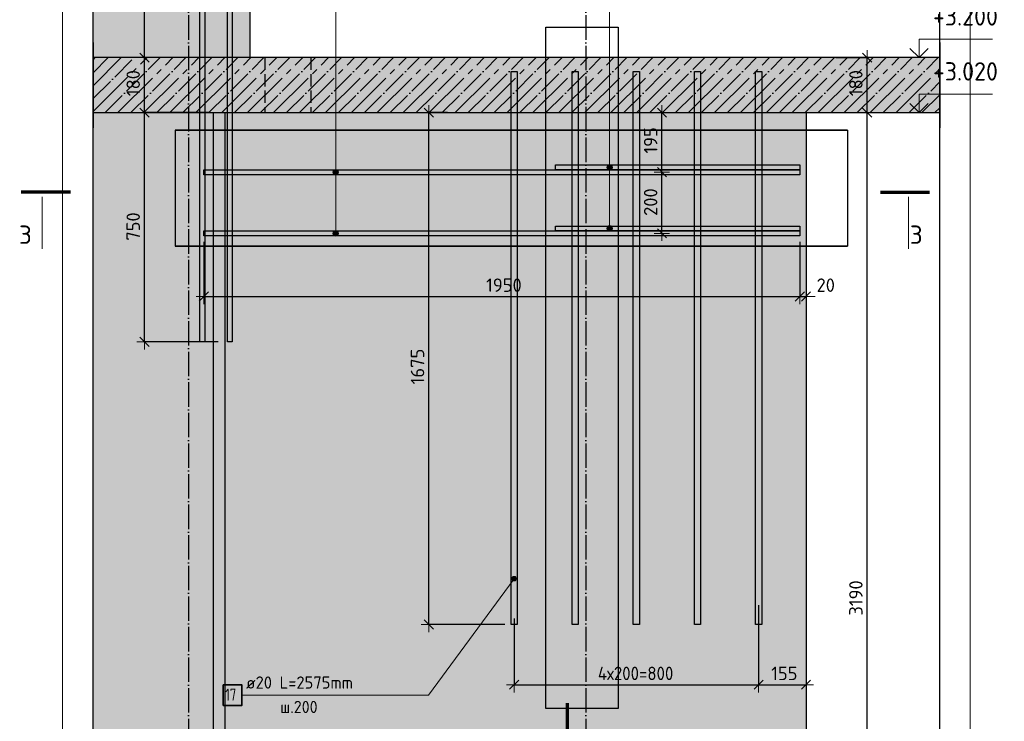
# Model space of a CAD drawing. Header units: millimetres. Extents: x -2258 to 68686, y -2266 to 30725.
# Tile 34 of 83: x 20855 to 24076, y 22488 to 24785. Entities that reach past the tile are written whole.
import ezdxf

# ---------------------------------------------------------------- set-up
doc = ezdxf.new("R2010")
doc.units = ezdxf.units.MM
doc.header["$PDMODE"] = 65
for name, pattern in [('______11', [100, 80, -10, 0, -10]), ('______2', [54, 40, -14]), ('______5', [220, 160, -20, 20, -20])]:
    doc.linetypes.add(name, pattern=pattern)
for name, color, linetype, lineweight in [('Standard', 7, 'Continuous', 25), ('Арм.стержн.горизонт. 2', 202, 'Continuous', 35), ('Высотная отметки_ общее', 7, 'Continuous', 13), ('Размерная линия_ общее', 7, 'Continuous', 13)]:
    doc.layers.add(name, color=color, linetype=linetype, lineweight=lineweight)
doc.layers.add('Арм.стержн. вертикальными 2', color=7, linetype='Continuous', lineweight=35, true_color=0x006e00)
doc.layers.add('Осевая линия_ общее', color=7, linetype='______5', lineweight=13, true_color=0xa0a0a0)
doc.styles.add('ISOCPEUR', font='ISOCPEUR')
doc.dimstyles.new('DIMSTYLE_11', dxfattribs={"dimtxt": 44, "dimasz": 50, "dimexe": 0, "dimexo": 0, "dimgap": 22, "dimtad": 2, "dimdec": 0, "dimrnd": 5, "dimzin": 12, "dimdsep": 46, "dimtxsty": 'ISOCPEUR', "dimblk1": 'ALL_ML_STRICH', "dimblk2": 'ALL_ML_STRICH', "dimsah": 1, "dimcen": 0, "dimclrd": 7, "dimclre": 256, "dimclrt": 7, "dimadec": 0, "dimazin": 0, "dimtfac": 1, "dimtdec": 0, "dimtix": 1, "dimtmove": 2, "dimatfit": 3, "dimfxl": 0, "dimtvp": 1.2, "dimtzin": 0, "dimlwd": 0, "dimlwe": -3, "dimarcsym": 0})
doc.dimstyles.new('DIMSTYLE_14', dxfattribs={"dimtxt": 44, "dimasz": 50, "dimexe": 0, "dimexo": 0.001, "dimgap": 22, "dimtad": 2, "dimdec": 0, "dimrnd": 5, "dimzin": 12, "dimdsep": 46, "dimtxsty": 'ISOCPEUR', "dimblk1": 'ALL_ML_STRICH', "dimblk2": 'ALL_ML_STRICH', "dimsah": 1, "dimcen": 0, "dimse1": 1, "dimse2": 1, "dimclrd": 7, "dimclre": 256, "dimclrt": 7, "dimadec": 0, "dimazin": 0, "dimtfac": 1, "dimtdec": 0, "dimtix": 1, "dimtmove": 2, "dimatfit": 3, "dimfxl": 0, "dimtzin": 0, "dimlwd": 0, "dimlwe": -3, "dimarcsym": 0})
doc.dimstyles.new('DIMSTYLE_15', dxfattribs={"dimtxt": 44, "dimasz": 50, "dimexe": 0, "dimexo": 0.001, "dimgap": 22, "dimtad": 2, "dimdec": 0, "dimrnd": 5, "dimzin": 12, "dimdsep": 46, "dimtxsty": 'ISOCPEUR', "dimblk1": 'ALL_ML_STRICH', "dimblk2": 'ALL_ML_STRICH', "dimsah": 1, "dimcen": 0, "dimse1": 1, "dimse2": 1, "dimclrd": 7, "dimclre": 256, "dimclrt": 7, "dimadec": 0, "dimazin": 0, "dimtfac": 1, "dimtdec": 0, "dimtix": 1, "dimtmove": 2, "dimatfit": 3, "dimfxl": 0, "dimtzin": 0, "dimlwd": 0, "dimlwe": -3, "dimarcsym": 0})
doc.dimstyles.new('DIMSTYLE_3', dxfattribs={"dimtxt": 44, "dimasz": 50, "dimexe": 0, "dimexo": 0, "dimgap": 22, "dimtad": 2, "dimdec": 0, "dimrnd": 5, "dimzin": 12, "dimdsep": 46, "dimtxsty": 'ISOCPEUR', "dimblk1": 'ALL_ML_STRICH', "dimblk2": 'ALL_ML_STRICH', "dimsah": 1, "dimcen": 0, "dimclrd": 7, "dimclre": 256, "dimclrt": 7, "dimadec": 0, "dimazin": 0, "dimtfac": 1, "dimtdec": 0, "dimtix": 1, "dimtmove": 2, "dimatfit": 3, "dimfxl": 0, "dimtzin": 0, "dimlwd": 0, "dimlwe": -3, "dimarcsym": 0})

# ---------------------------------------------------------------- blocks, each defined once
blk = doc.blocks.new('ALL_ML_STRICH')
at = {"color": 0, "linetype": 'ByBlock', "lineweight": -2}
for p, q in [((-1, 0), (0.5, 0)), ((-0.3, -0.3), (0.3, 0.3)), ((0, -0.5), (0, 0.5))]:
    blk.add_line(p, q, dxfattribs=at)
blk = doc.blocks.new('*D209')
at = {"layer": 'DEFPOINTS', "color": 7, "linetype": 'Continuous', "lineweight": 13, "transparency": 33554687}
for p in [(23427.8, 24480.5), (23427.8, 21290.5), (23627.9, 21290.5)]:
    blk.add_point(p, dxfattribs=at)
at = {"layer": 'Размерная линия_ общее', "color": 253, "linetype": 'Continuous', "lineweight": -2, "true_color": 0xa0a0a0, "transparency": 33554687}
for p, q in [((23447.8, 24480.5), (23627.9, 24480.5)), ((23447.8, 21290.5), (23627.9, 21290.5))]:
    blk.add_line(p, q, dxfattribs=at)
at = {"layer": 'Размерная линия_ общее', "color": 7, "linetype": 'Continuous', "lineweight": -2, "transparency": 33554687}
blk.add_line((23627.9, 21290.5), (23627.9, 24480.5), dxfattribs=at)
at = {"layer": 'Размерная линия_ общее', "color": 7, "linetype": 'Continuous', "lineweight": 13, "transparency": 33554687, "xscale": 50, "yscale": 50, "zscale": 50}
for p, rotation in [((23627.9, 24480.5), 90), ((23627.9, 21290.5), 270)]:
    blk.add_blockref('ALL_ML_STRICH', p, dxfattribs=dict(at, rotation=rotation))
at = {"layer": 'Размерная линия_ общее', "color": 7, "linetype": 'Continuous', "lineweight": 13, "transparency": 33554687, "insert": (23590.9, 22892.1), "char_height": 44, "width": 176, "attachment_point": 5, "rotation": 90, "style": 'ISOCPEUR'}
blk.add_mtext('\\A1;{3190}', dxfattribs=at)
blk = doc.blocks.new('*D210')
at = {"layer": 'DEFPOINTS', "color": 7, "linetype": 'Continuous', "lineweight": 13, "transparency": 33554687}
for p in [(23505.5, 24660.5), (23427.8, 24480.5), (23627.9, 24480.5)]:
    blk.add_point(p, dxfattribs=at)
at = {"layer": 'Размерная линия_ общее', "color": 253, "linetype": 'Continuous', "lineweight": -2, "true_color": 0xa0a0a0, "transparency": 33554687}
for p, q in [((23525.5, 24660.5), (23627.9, 24660.5)), ((23447.8, 24480.5), (23627.9, 24480.5))]:
    blk.add_line(p, q, dxfattribs=at)
at = {"layer": 'Размерная линия_ общее', "color": 7, "linetype": 'Continuous', "lineweight": -2, "transparency": 33554687}
blk.add_line((23627.9, 24480.5), (23627.9, 24660.5), dxfattribs=at)
at = {"layer": 'Размерная линия_ общее', "color": 7, "linetype": 'Continuous', "lineweight": 13, "transparency": 33554687, "xscale": 50, "yscale": 50, "zscale": 50}
for p, rotation in [((23627.9, 24660.5), 90), ((23627.9, 24480.5), 270)]:
    blk.add_blockref('ALL_ML_STRICH', p, dxfattribs=dict(at, rotation=rotation))
at = {"layer": 'Размерная линия_ общее', "color": 7, "linetype": 'Continuous', "lineweight": 13, "transparency": 33554687, "insert": (23590.9, 24577.1), "char_height": 44, "width": 132, "attachment_point": 5, "rotation": 90, "style": 'ISOCPEUR'}
blk.add_mtext('\\A1;{180}', dxfattribs=at)
blk = doc.blocks.new('COMPLEX_ELEVATIONDIM_5')
at = {"layer": 'Высотная отметки_ общее', "color": 7, "linetype": 'Continuous', "lineweight": 13, "transparency": 33554687}
for p, q in [((23797.9, 24660.5), (23797.9, 24720.5)), ((23797.9, 24720.5), (24037.9, 24720.5)), ((23797.9, 24660.5), (23767.9, 24690.5)), ((23797.9, 24660.5), (23827.9, 24690.5)), ((23797.9, 24660.5), (23731.8, 24660.5)), ((23797.9, 24660.5), (23797.9, 24660.5)), ((23797.9, 24660.5), (23797.9, 24660.5)), ((23797.9, 24660.5), (23797.9, 24660.5)), ((23797.9, 24660.5), (23797.9, 24660.5)), ((23797.9, 24480.5), (23797.9, 24540.5)), ((23797.9, 24540.5), (24037.9, 24540.5)), ((23797.9, 24480.5), (23767.9, 24510.5)), ((23797.9, 24480.5), (23827.9, 24510.5)), ((23797.9, 24480.5), (23731.8, 24480.5)), ((23797.9, 24480.5), (23797.9, 24480.5)), ((23797.9, 24480.5), (23797.9, 24480.5)), ((23797.9, 24480.5), (23797.9, 24480.5)), ((23797.9, 24480.5), (23797.9, 24480.5)), ((23797.9, 21290.5), (23797.9, 21350.5)), ((23797.9, 21350.5), (24037.9, 21350.5)), ((23797.9, 21290.5), (23767.9, 21320.5)), ((23797.9, 21290.5), (23827.9, 21320.5)), ((23797.9, 21290.5), (23797.9, 21290.5)), ((23797.9, 21290.5), (23797.9, 21290.5)), ((23797.9, 21290.5), (23797.9, 21290.5)), ((23797.9, 21290.5), (23797.9, 21290.5))]:
    blk.add_line(p, q, dxfattribs=at)
blk.add_lwpolyline([(23797.9, 21290.5), (23737.9, 21290.5), (23737.9, 21290.5), (23731.8, 21290.5)], dxfattribs=at)
at = {"layer": 'Высотная отметки_ общее', "color": 7, "linetype": 'Continuous', "lineweight": 13, "transparency": 33554687, "char_height": 60, "attachment_point": 7, "style": 'ISOCPEUR'}
for s, insert, width in [('\\W0.95;+3.200', (23842.9, 24765.5), 256.287), ('\\W0.95;+3.020', (23842.9, 24585.5), 256.287), ('\\W0.90;-0.170', (23842.9, 21395.5), 242.825)]:
    blk.add_mtext(s, dxfattribs=dict(at, insert=insert, width=width))
blk = doc.blocks.new('*D212')
at = {"layer": 'DEFPOINTS', "color": 7, "linetype": 'Continuous', "lineweight": 13, "transparency": 33554687}
for p in [(21495.3, 24480.5), (21263.7, 23730.5), (21524.8, 23730.5)]:
    blk.add_point(p, dxfattribs=at)
at = {"layer": 'Размерная линия_ общее', "color": 253, "linetype": 'Continuous', "lineweight": -2, "true_color": 0xa0a0a0, "transparency": 33554687}
for p, q in [((21475.3, 24480.5), (21263.7, 24480.5)), ((21504.8, 23730.5), (21263.7, 23730.5))]:
    blk.add_line(p, q, dxfattribs=at)
at = {"layer": 'Размерная линия_ общее', "color": 7, "linetype": 'Continuous', "lineweight": -2, "transparency": 33554687}
blk.add_line((21263.7, 23730.5), (21263.7, 24480.5), dxfattribs=at)
at = {"layer": 'Размерная линия_ общее', "color": 7, "linetype": 'Continuous', "lineweight": 13, "transparency": 33554687, "xscale": 50, "yscale": 50, "zscale": 50}
for p, rotation in [((21263.7, 24480.5), 90), ((21263.7, 23730.5), 270)]:
    blk.add_blockref('ALL_ML_STRICH', p, dxfattribs=dict(at, rotation=rotation))
at = {"layer": 'Размерная линия_ общее', "color": 7, "linetype": 'Continuous', "lineweight": 13, "transparency": 33554687, "insert": (21226.7, 24107.7), "char_height": 44, "width": 132, "attachment_point": 5, "rotation": 90, "style": 'ISOCPEUR'}
blk.add_mtext('\\A1;{750}', dxfattribs=at)
blk = doc.blocks.new('*D213')
at = {"layer": 'DEFPOINTS', "color": 7, "linetype": 'Continuous', "lineweight": 13, "transparency": 33554687}
for p in [(21501.8, 24660.5), (21263.7, 24480.5), (21495.3, 24480.5)]:
    blk.add_point(p, dxfattribs=at)
at = {"layer": 'Размерная линия_ общее', "color": 253, "linetype": 'Continuous', "lineweight": -2, "true_color": 0xa0a0a0, "transparency": 33554687}
for p, q in [((21481.8, 24660.5), (21263.7, 24660.5)), ((21475.3, 24480.5), (21263.7, 24480.5))]:
    blk.add_line(p, q, dxfattribs=at)
at = {"layer": 'Размерная линия_ общее', "color": 7, "linetype": 'Continuous', "lineweight": -2, "transparency": 33554687}
blk.add_line((21263.7, 24480.5), (21263.7, 24660.5), dxfattribs=at)
at = {"layer": 'Размерная линия_ общее', "color": 7, "linetype": 'Continuous', "lineweight": 13, "transparency": 33554687, "xscale": 50, "yscale": 50, "zscale": 50}
for p, rotation in [((21263.7, 24660.5), 90), ((21263.7, 24480.5), 270)]:
    blk.add_blockref('ALL_ML_STRICH', p, dxfattribs=dict(at, rotation=rotation))
at = {"layer": 'Размерная линия_ общее', "color": 7, "linetype": 'Continuous', "lineweight": 13, "transparency": 33554687, "insert": (21226.7, 24577.1), "char_height": 44, "width": 132, "attachment_point": 5, "rotation": 90, "style": 'ISOCPEUR'}
blk.add_mtext('\\A1;{180}', dxfattribs=at)
blk = doc.blocks.new('*D214')
at = {"layer": 'DEFPOINTS', "color": 7, "linetype": 'Continuous', "lineweight": 13, "transparency": 33554687}
for p in [(21524.8, 25680.5), (21263.7, 24660.5), (21501.8, 24660.5)]:
    blk.add_point(p, dxfattribs=at)
at = {"layer": 'Размерная линия_ общее', "color": 253, "linetype": 'Continuous', "lineweight": -2, "true_color": 0xa0a0a0, "transparency": 33554687}
for p, q in [((21504.8, 25680.5), (21263.7, 25680.5)), ((21481.8, 24660.5), (21263.7, 24660.5))]:
    blk.add_line(p, q, dxfattribs=at)
at = {"layer": 'Размерная линия_ общее', "color": 7, "linetype": 'Continuous', "lineweight": -2, "transparency": 33554687}
blk.add_line((21263.7, 24660.5), (21263.7, 25680.5), dxfattribs=at)
at = {"layer": 'Размерная линия_ общее', "color": 7, "linetype": 'Continuous', "lineweight": 13, "transparency": 33554687, "xscale": 50, "yscale": 50, "zscale": 50}
for p, rotation in [((21263.7, 25680.5), 90), ((21263.7, 24660.5), 270)]:
    blk.add_blockref('ALL_ML_STRICH', p, dxfattribs=dict(at, rotation=rotation))
at = {"layer": 'Размерная линия_ общее', "color": 7, "linetype": 'Continuous', "lineweight": 13, "transparency": 33554687, "insert": (21226.7, 25177.1), "char_height": 44, "width": 176, "attachment_point": 5, "rotation": 90, "style": 'ISOCPEUR'}
blk.add_mtext('\\A1;{1020}', dxfattribs=at)
blk = doc.blocks.new('*D215')
at = {"layer": 'DEFPOINTS', "color": 7, "linetype": 'Continuous', "lineweight": 13, "transparency": 33554687}
for p in [(22998.7, 24285.5), (22956.4, 24085.5), (23013.3, 24085.5)]:
    blk.add_point(p, dxfattribs=at)
at = {"layer": 'Размерная линия_ общее', "color": 7, "linetype": 'Continuous', "lineweight": -2, "transparency": 33554687}
blk.add_line((22956.4, 24085.5), (22956.4, 24285.5), dxfattribs=at)
at = {"layer": 'Размерная линия_ общее', "color": 7, "linetype": 'Continuous', "lineweight": 13, "transparency": 33554687, "xscale": 50, "yscale": 50, "zscale": 50}
for p, rotation in [((22956.4, 24285.5), 90), ((22956.4, 24085.5), 270)]:
    blk.add_blockref('ALL_ML_STRICH', p, dxfattribs=dict(at, rotation=rotation))
at = {"layer": 'Размерная линия_ общее', "color": 7, "linetype": 'Continuous', "lineweight": 13, "transparency": 33554687, "insert": (22919.4, 24187.7), "char_height": 44, "width": 132, "attachment_point": 5, "rotation": 90, "style": 'ISOCPEUR'}
blk.add_mtext('\\A1;{200}', dxfattribs=at)
blk = doc.blocks.new('*D216')
at = {"layer": 'DEFPOINTS', "color": 7, "linetype": 'Continuous', "lineweight": 13, "transparency": 33554687}
for p in [(22964.2, 24480.5), (22956.4, 24285.5), (22998.7, 24285.5)]:
    blk.add_point(p, dxfattribs=at)
at = {"layer": 'Размерная линия_ общее', "color": 7, "linetype": 'Continuous', "lineweight": -2, "transparency": 33554687}
blk.add_line((22956.4, 24285.5), (22956.4, 24480.5), dxfattribs=at)
at = {"layer": 'Размерная линия_ общее', "color": 7, "linetype": 'Continuous', "lineweight": 13, "transparency": 33554687, "xscale": 50, "yscale": 50, "zscale": 50}
for p, rotation in [((22956.4, 24480.5), 90), ((22956.4, 24285.5), 270)]:
    blk.add_blockref('ALL_ML_STRICH', p, dxfattribs=dict(at, rotation=rotation))
at = {"layer": 'Размерная линия_ общее', "color": 7, "linetype": 'Continuous', "lineweight": 13, "transparency": 33554687, "insert": (22919.4, 24389.6), "char_height": 44, "width": 132, "attachment_point": 5, "rotation": 90, "style": 'ISOCPEUR'}
blk.add_mtext('\\A1;{195}', dxfattribs=at)
blk = doc.blocks.new('*D217')
at = {"layer": 'DEFPOINTS', "color": 7, "linetype": 'Continuous', "lineweight": 13, "transparency": 33554687}
for p in [(23272.8, 22889.1), (22472.8, 22844.6), (22472.8, 22608.3)]:
    blk.add_point(p, dxfattribs=at)
at = {"layer": 'Размерная линия_ общее', "color": 253, "linetype": 'Continuous', "lineweight": -2, "true_color": 0xa0a0a0, "transparency": 33554687}
for p, q in [((23272.8, 22869.1), (23272.8, 22608.3)), ((22472.8, 22824.6), (22472.8, 22608.3))]:
    blk.add_line(p, q, dxfattribs=at)
at = {"layer": 'Размерная линия_ общее', "color": 7, "linetype": 'Continuous', "lineweight": -2, "transparency": 33554687}
blk.add_line((22472.8, 22608.3), (23272.8, 22608.3), dxfattribs=at)
at = {"layer": 'Размерная линия_ общее', "color": 7, "linetype": 'Continuous', "lineweight": 13, "transparency": 33554687, "xscale": 50, "yscale": 50, "zscale": 50, "rotation": 180}
blk.add_blockref('ALL_ML_STRICH', (22472.8, 22608.3), dxfattribs=at)
at = {"layer": 'Размерная линия_ общее', "color": 7, "linetype": 'Continuous', "lineweight": 13, "transparency": 33554687, "xscale": 50, "yscale": 50, "zscale": 50}
blk.add_blockref('ALL_ML_STRICH', (23272.8, 22608.3), dxfattribs=at)
at = {"layer": 'Размерная линия_ общее', "color": 7, "linetype": 'Continuous', "lineweight": 13, "transparency": 33554687, "insert": (22746.8, 22667.3), "char_height": 44, "width": 2.2, "attachment_point": 1, "line_spacing_factor": 0.60241, "style": 'ISOCPEUR'}
blk.add_mtext('\\W0.91;4х200=800', dxfattribs=at)
blk = doc.blocks.new('*D218')
at = {"layer": 'DEFPOINTS', "color": 7, "linetype": 'Continuous', "lineweight": 13, "transparency": 33554687}
for p in [(23272.8, 22889.1), (23427.8, 22717.8), (23272.8, 22608.3)]:
    blk.add_point(p, dxfattribs=at)
at = {"layer": 'Размерная линия_ общее', "color": 253, "linetype": 'Continuous', "lineweight": -2, "true_color": 0xa0a0a0, "transparency": 33554687}
for p, q in [((23272.8, 22869.1), (23272.8, 22608.3)), ((23427.8, 22697.8), (23427.8, 22608.3))]:
    blk.add_line(p, q, dxfattribs=at)
at = {"layer": 'Размерная линия_ общее', "color": 7, "linetype": 'Continuous', "lineweight": -2, "transparency": 33554687}
blk.add_line((23272.8, 22608.3), (23427.8, 22608.3), dxfattribs=at)
at = {"layer": 'Размерная линия_ общее', "color": 7, "linetype": 'Continuous', "lineweight": 13, "transparency": 33554687, "xscale": 50, "yscale": 50, "zscale": 50, "rotation": 180}
blk.add_blockref('ALL_ML_STRICH', (23272.8, 22608.3), dxfattribs=at)
at = {"layer": 'Размерная линия_ общее', "color": 7, "linetype": 'Continuous', "lineweight": 13, "transparency": 33554687, "xscale": 50, "yscale": 50, "zscale": 50}
blk.add_blockref('ALL_ML_STRICH', (23427.8, 22608.3), dxfattribs=at)
at = {"layer": 'Размерная линия_ общее', "color": 7, "linetype": 'Continuous', "lineweight": 13, "transparency": 33554687, "insert": (23356.9, 22645.3), "char_height": 44, "width": 132, "attachment_point": 5, "style": 'ISOCPEUR'}
blk.add_mtext('\\A1;{155}', dxfattribs=at)
blk = doc.blocks.new('*D219')
at = {"layer": 'DEFPOINTS', "color": 7, "linetype": 'Continuous', "lineweight": 13, "transparency": 33554687}
for p in [(22275.3, 24480.5), (22193.8, 22805.5), (22462.8, 22805.5)]:
    blk.add_point(p, dxfattribs=at)
at = {"layer": 'Размерная линия_ общее', "color": 253, "linetype": 'Continuous', "lineweight": -2, "true_color": 0xa0a0a0, "transparency": 33554687}
for p, q in [((22255.3, 24480.5), (22193.8, 24480.5)), ((22442.8, 22805.5), (22193.8, 22805.5))]:
    blk.add_line(p, q, dxfattribs=at)
at = {"layer": 'Размерная линия_ общее', "color": 7, "linetype": 'Continuous', "lineweight": -2, "transparency": 33554687}
blk.add_line((22193.8, 22805.5), (22193.8, 24480.5), dxfattribs=at)
at = {"layer": 'Размерная линия_ общее', "color": 7, "linetype": 'Continuous', "lineweight": 13, "transparency": 33554687, "xscale": 50, "yscale": 50, "zscale": 50}
for p, rotation in [((22193.8, 24480.5), 90), ((22193.8, 22805.5), 270)]:
    blk.add_blockref('ALL_ML_STRICH', p, dxfattribs=dict(at, rotation=rotation))
at = {"layer": 'Размерная линия_ общее', "color": 7, "linetype": 'Continuous', "lineweight": 13, "transparency": 33554687, "insert": (22156.8, 23649.6), "char_height": 44, "width": 176, "attachment_point": 5, "rotation": 90, "style": 'ISOCPEUR'}
blk.add_mtext('\\A1;{1675}', dxfattribs=at)
blk = doc.blocks.new('*D225')
at = {"layer": 'DEFPOINTS', "color": 7, "linetype": 'Continuous', "lineweight": 13, "transparency": 33554687}
for p in [(21457.8, 24077.5), (23407.8, 24077.5), (21457.8, 23878.9)]:
    blk.add_point(p, dxfattribs=at)
at = {"layer": 'Размерная линия_ общее', "color": 253, "linetype": 'Continuous', "lineweight": -2, "true_color": 0xa0a0a0, "transparency": 33554687}
for p, q in [((21457.8, 24057.5), (21457.8, 23878.9)), ((23407.8, 24057.5), (23407.8, 23878.9))]:
    blk.add_line(p, q, dxfattribs=at)
at = {"layer": 'Размерная линия_ общее', "color": 7, "linetype": 'Continuous', "lineweight": -2, "transparency": 33554687}
blk.add_line((21457.8, 23878.9), (23407.8, 23878.9), dxfattribs=at)
at = {"layer": 'Размерная линия_ общее', "color": 7, "linetype": 'Continuous', "lineweight": 13, "transparency": 33554687, "xscale": 50, "yscale": 50, "zscale": 50, "rotation": 180}
blk.add_blockref('ALL_ML_STRICH', (21457.8, 23878.9), dxfattribs=at)
at = {"layer": 'Размерная линия_ общее', "color": 7, "linetype": 'Continuous', "lineweight": 13, "transparency": 33554687, "xscale": 50, "yscale": 50, "zscale": 50}
blk.add_blockref('ALL_ML_STRICH', (23407.8, 23878.9), dxfattribs=at)
at = {"layer": 'Размерная линия_ общее', "color": 7, "linetype": 'Continuous', "lineweight": 13, "transparency": 33554687, "insert": (22439.4, 23915.9), "char_height": 44, "width": 176, "attachment_point": 5, "style": 'ISOCPEUR'}
blk.add_mtext('\\A1;{1950}', dxfattribs=at)
blk = doc.blocks.new('*D226')
at = {"layer": 'DEFPOINTS', "color": 7, "linetype": 'Continuous', "lineweight": 13, "transparency": 33554687}
for p in [(23407.8, 24077.5), (23427.8, 23944.2), (23407.8, 23878.9)]:
    blk.add_point(p, dxfattribs=at)
at = {"layer": 'Размерная линия_ общее', "color": 253, "linetype": 'Continuous', "lineweight": -2, "true_color": 0xa0a0a0, "transparency": 33554687}
for p, q in [((23407.8, 24057.5), (23407.8, 23878.9)), ((23427.8, 23924.2), (23427.8, 23878.9))]:
    blk.add_line(p, q, dxfattribs=at)
at = {"layer": 'Размерная линия_ общее', "color": 7, "linetype": 'Continuous', "lineweight": -2, "transparency": 33554687}
blk.add_line((23407.8, 23878.9), (23427.8, 23878.9), dxfattribs=at)
at = {"layer": 'Размерная линия_ общее', "color": 7, "linetype": 'Continuous', "lineweight": 13, "transparency": 33554687, "xscale": 50, "yscale": 50, "zscale": 50}
blk.add_blockref('ALL_ML_STRICH', (23427.8, 23878.9), dxfattribs=at)
at = {"layer": 'Размерная линия_ общее', "color": 7, "linetype": 'Continuous', "lineweight": 13, "transparency": 33554687, "xscale": 50, "yscale": 50, "zscale": 50, "rotation": 180}
blk.add_blockref('ALL_ML_STRICH', (23407.8, 23878.9), dxfattribs=at)
at = {"layer": 'Размерная линия_ общее', "color": 7, "linetype": 'Continuous', "lineweight": 13, "transparency": 33554687, "insert": (23492.3, 23915.9), "char_height": 44, "width": 88, "attachment_point": 5, "style": 'ISOCPEUR'}
blk.add_mtext('\\A1;{20}', dxfattribs=at)

msp = doc.modelspace()

# ---------------------------------------------------------------- hatches: boundary and pattern name
at = {"linetype": 'Continuous', "lineweight": -3, "transparency": 33554687}
msp.add_hatch(color=7, dxfattribs=at).paths.add_polyline_path([(23865.3, 24480.5), (23865.3, 24660.5), (21095.3, 24660.5), (21095.3, 24480.5)])
at = {"layer": 'Standard', "linetype": 'Continuous', "lineweight": 13, "transparency": 33554687}
for points in [[(21607.8, 25807.3), (21095.3, 25807.3), (21095.3, 24660.5), (21607.8, 24660.5)], [(21095.3, 24480.5), (21095.3, 21290.5), (21487.8, 21290.5), (21487.8, 24480.5)], [(21487.8, 21290.5), (21527.8, 21290.5), (21527.8, 24480.5), (21487.8, 24480.5)], [(23427.8, 24480.5), (21527.8, 24480.5), (21527.8, 21290.5), (23427.8, 21290.5)]]:
    msp.add_hatch(color=7, dxfattribs=at).paths.add_polyline_path(points)
at = {"layer": 'Арм.стержн. вертикальными 2', "linetype": 'Continuous', "lineweight": 13, "transparency": 33554687}
for points in [[(22465.4, 22956.1), (22478.8, 22950.8), (22466.7, 22959.7)], [(22465.9, 22952.3), (22475.7, 22948.4), (22465.4, 22956.1)], [(22465.4, 22956.1), (22475.7, 22948.4), (22478.8, 22950.8)], [(22472, 22947.8), (22465.9, 22952.3), (22468.3, 22949.2)], [(22465.9, 22952.3), (22472, 22947.8), (22475.7, 22948.4)], [(22466.7, 22959.7), (22480.2, 22954.5), (22469.8, 22962.1)], [(22466.7, 22959.7), (22478.8, 22950.8), (22480.2, 22954.5)], [(22469.8, 22962.1), (22479.6, 22958.2), (22473.6, 22962.7)], [(22469.8, 22962.1), (22480.2, 22954.5), (22479.6, 22958.2)], [(22473.6, 22962.7), (22479.6, 22958.2), (22477.2, 22961.3)]]:
    msp.add_hatch(color=7, dxfattribs=at).paths.add_polyline_path(points)
at = {"layer": 'Арм.стержн.горизонт. 2', "linetype": 'Continuous', "lineweight": 13, "transparency": 33554687}
for points in [[(21896.9, 24290), (21881.5, 24290), (21880.2, 24285.5)], [(21896.9, 24290), (21880.2, 24285.5), (21898.2, 24285.5)], [(21896.9, 24290), (21881.5, 24290), (21880.2, 24285.5)], [(21896.9, 24290), (21880.2, 24285.5), (21898.2, 24285.5)], [(21893.7, 24293.3), (21884.7, 24293.3), (21881.5, 24290)], [(21893.7, 24293.3), (21881.5, 24290), (21896.9, 24290)], [(21893.7, 24293.3), (21884.7, 24293.3), (21881.5, 24290)], [(21893.7, 24293.3), (21881.5, 24290), (21896.9, 24290)], [(21884.7, 24293.3), (21893.7, 24293.3), (21889.2, 24294.5)], [(21884.7, 24293.3), (21893.7, 24293.3), (21889.2, 24294.5)], [(22792.9, 24306), (22777.5, 24306), (22776.2, 24301.5)], [(22792.9, 24306), (22776.2, 24301.5), (22794.2, 24301.5)], [(22794.2, 24301.5), (22776.2, 24301.5), (22777.5, 24297)], [(22789.7, 24309.3), (22780.7, 24309.3), (22777.5, 24306)], [(22789.7, 24309.3), (22777.5, 24306), (22792.9, 24306)], [(22794.2, 24301.5), (22777.5, 24297), (22792.9, 24297)], [(22792.9, 24297), (22777.5, 24297), (22780.7, 24293.8)], [(22780.7, 24309.3), (22789.7, 24309.3), (22785.2, 24310.5)], [(22792.9, 24297), (22780.7, 24293.8), (22789.7, 24293.8)], [(22789.7, 24293.8), (22780.7, 24293.8), (22785.2, 24292.5)], [(21898.2, 24285.5), (21880.2, 24285.5), (21881.5, 24281)], [(21898.2, 24285.5), (21880.2, 24285.5), (21881.5, 24281)], [(21898.2, 24285.5), (21881.5, 24281), (21896.9, 24281)], [(21898.2, 24285.5), (21881.5, 24281), (21896.9, 24281)], [(21896.9, 24281), (21881.5, 24281), (21884.7, 24277.8)], [(21896.9, 24281), (21881.5, 24281), (21884.7, 24277.8)], [(21896.9, 24281), (21884.7, 24277.8), (21893.7, 24277.8)], [(21896.9, 24281), (21884.7, 24277.8), (21893.7, 24277.8)], [(21893.7, 24277.8), (21884.7, 24277.8), (21889.2, 24276.5)], [(21893.7, 24277.8), (21884.7, 24277.8), (21889.2, 24276.5)], [(21884.7, 24093.3), (21893.7, 24093.3), (21889.2, 24094.5)], [(21884.7, 24093.3), (21893.7, 24093.3), (21889.2, 24094.5)], [(22792.9, 24106), (22777.5, 24106), (22776.2, 24101.5)], [(22792.9, 24106), (22776.2, 24101.5), (22794.2, 24101.5)], [(22794.2, 24101.5), (22776.2, 24101.5), (22777.5, 24097)], [(22789.7, 24109.3), (22780.7, 24109.3), (22777.5, 24106)], [(22789.7, 24109.3), (22777.5, 24106), (22792.9, 24106)], [(22794.2, 24101.5), (22777.5, 24097), (22792.9, 24097)], [(22792.9, 24097), (22777.5, 24097), (22780.7, 24093.8)], [(22780.7, 24109.3), (22789.7, 24109.3), (22785.2, 24110.5)], [(22792.9, 24097), (22780.7, 24093.8), (22789.7, 24093.8)], [(21896.9, 24090), (21881.5, 24090), (21880.2, 24085.5)], [(21896.9, 24090), (21880.2, 24085.5), (21898.2, 24085.5)], [(21896.9, 24090), (21881.5, 24090), (21880.2, 24085.5)], [(21896.9, 24090), (21880.2, 24085.5), (21898.2, 24085.5)], [(21898.2, 24085.5), (21880.2, 24085.5), (21881.5, 24081)], [(21898.2, 24085.5), (21880.2, 24085.5), (21881.5, 24081)], [(21893.7, 24093.3), (21884.7, 24093.3), (21881.5, 24090)], [(21893.7, 24093.3), (21881.5, 24090), (21896.9, 24090)], [(21893.7, 24093.3), (21884.7, 24093.3), (21881.5, 24090)], [(21893.7, 24093.3), (21881.5, 24090), (21896.9, 24090)], [(21898.2, 24085.5), (21881.5, 24081), (21896.9, 24081)], [(21898.2, 24085.5), (21881.5, 24081), (21896.9, 24081)], [(21896.9, 24081), (21881.5, 24081), (21884.7, 24077.8)], [(21896.9, 24081), (21881.5, 24081), (21884.7, 24077.8)], [(21896.9, 24081), (21884.7, 24077.8), (21893.7, 24077.8)], [(21896.9, 24081), (21884.7, 24077.8), (21893.7, 24077.8)], [(21893.7, 24077.8), (21884.7, 24077.8), (21889.2, 24076.5)], [(21893.7, 24077.8), (21884.7, 24077.8), (21889.2, 24076.5)], [(22789.7, 24093.8), (22780.7, 24093.8), (22785.2, 24092.5)]]:
    msp.add_hatch(color=7, dxfattribs=at).paths.add_polyline_path(points)

# ---------------------------------------------------------------- linework, layer by layer
at = {"color": 52, "linetype": 'Continuous', "lineweight": -3, "transparency": 33554687}
for p, q in [((21095.3, 21111.8), (21095.3, 25807.3)), ((21095.3, 21111.8), (21095.3, 25807.3)), ((23865.3, 21111.8), (23865.3, 25807.3)), ((23865.3, 21111.8), (23865.3, 25807.3)), ((21363.7, 24423.3), (21363.7, 24044)), ((21363.7, 24423.3), (21363.7, 24044)), ((23563.7, 24423.3), (21363.7, 24423.3)), ((21363.7, 24423.3), (23563.7, 24423.3)), ((23563.7, 24423.3), (23563.7, 24044)), ((23563.7, 24423.3), (23563.7, 24044)), ((23563.7, 24044), (21363.7, 24044)), ((21363.7, 24044), (23563.7, 24044))]:
    msp.add_line(p, q, dxfattribs=at)
at = {"color": 7, "linetype": 'Continuous', "lineweight": 25, "transparency": 33554687}
for p, q in [((21095.3, 24710.5), (21095.3, 24430.5)), ((23865.3, 24710.5), (23865.3, 24430.5)), ((23865.3, 24660.5), (21095.3, 24660.5)), ((21095.3, 24480.5), (23865.3, 24480.5))]:
    msp.add_line(p, q, dxfattribs=at)
at = {"color": 7, "linetype": '______11', "lineweight": -3, "transparency": 33554687}
for p, q in [((21095.3, 24611.1), (21144.7, 24660.5)), ((21095.3, 24526.3), (21229.5, 24660.5)), ((21134.4, 24480.5), (21314.4, 24660.5)), ((21219.2, 24480.5), (21399.2, 24660.5)), ((21304.1, 24480.5), (21484.1, 24660.5)), ((21388.9, 24480.5), (21568.9, 24660.5)), ((21473.8, 24480.5), (21653.8, 24660.5)), ((21558.6, 24480.5), (21738.6, 24660.5)), ((21643.5, 24480.5), (21823.5, 24660.5)), ((21728.3, 24480.5), (21908.3, 24660.5)), ((21813.2, 24480.5), (21993.2, 24660.5)), ((21898.1, 24480.5), (22078.1, 24660.5)), ((21982.9, 24480.5), (22162.9, 24660.5)), ((22067.8, 24480.5), (22247.8, 24660.5)), ((22152.6, 24480.5), (22332.6, 24660.5)), ((22237.5, 24480.5), (22417.5, 24660.5)), ((22322.3, 24480.5), (22502.3, 24660.5)), ((22407.2, 24480.5), (22587.2, 24660.5)), ((22492, 24480.5), (22672, 24660.5)), ((22576.9, 24480.5), (22756.9, 24660.5)), ((22661.7, 24480.5), (22841.7, 24660.5)), ((22746.6, 24480.5), (22926.6, 24660.5)), ((22831.4, 24480.5), (23011.4, 24660.5)), ((22916.3, 24480.5), (23096.3, 24660.5)), ((23001.1, 24480.5), (23181.1, 24660.5)), ((23086, 24480.5), (23266, 24660.5)), ((23170.8, 24480.5), (23350.8, 24660.5)), ((23255.7, 24480.5), (23435.7, 24660.5)), ((23340.6, 24480.5), (23520.6, 24660.5)), ((23425.4, 24480.5), (23605.4, 24660.5)), ((23510.3, 24480.5), (23690.3, 24660.5)), ((23595.1, 24480.5), (23775.1, 24660.5)), ((23680, 24480.5), (23860, 24660.5)), ((23764.8, 24480.5), (23865.3, 24581)), ((23849.7, 24480.5), (23865.3, 24496.2))]:
    msp.add_line(p, q, dxfattribs=at)
at = {"color": 7, "linetype": '______5', "lineweight": -3, "transparency": 33554687}
for p, q in [((21095.3, 24653.6), (21102.2, 24660.5)), ((21095.3, 24568.7), (21187.1, 24660.5)), ((21095.3, 24483.9), (21272, 24660.5)), ((21176.8, 24480.5), (21356.8, 24660.5)), ((21261.7, 24480.5), (21441.7, 24660.5)), ((21346.5, 24480.5), (21526.5, 24660.5)), ((21431.4, 24480.5), (21611.4, 24660.5)), ((21516.2, 24480.5), (21696.2, 24660.5)), ((21601.1, 24480.5), (21781.1, 24660.5)), ((21685.9, 24480.5), (21865.9, 24660.5)), ((21770.8, 24480.5), (21950.8, 24660.5)), ((21855.6, 24480.5), (22035.6, 24660.5)), ((21940.5, 24480.5), (22120.5, 24660.5)), ((22025.3, 24480.5), (22205.3, 24660.5)), ((22110.2, 24480.5), (22290.2, 24660.5)), ((22195, 24480.5), (22375, 24660.5)), ((22279.9, 24480.5), (22459.9, 24660.5)), ((22364.7, 24480.5), (22544.7, 24660.5)), ((22449.6, 24480.5), (22629.6, 24660.5)), ((22534.4, 24480.5), (22714.4, 24660.5)), ((22619.3, 24480.5), (22799.3, 24660.5)), ((22704.2, 24480.5), (22884.2, 24660.5)), ((22789, 24480.5), (22969, 24660.5)), ((22873.9, 24480.5), (23053.9, 24660.5)), ((22958.7, 24480.5), (23138.7, 24660.5)), ((23043.6, 24480.5), (23223.6, 24660.5)), ((23128.4, 24480.5), (23308.4, 24660.5)), ((23213.3, 24480.5), (23393.3, 24660.5)), ((23298.1, 24480.5), (23478.1, 24660.5)), ((23383, 24480.5), (23563, 24660.5)), ((23467.8, 24480.5), (23647.8, 24660.5)), ((23552.7, 24480.5), (23732.7, 24660.5)), ((23637.5, 24480.5), (23817.5, 24660.5)), ((23722.4, 24480.5), (23865.3, 24623.4)), ((23807.2, 24480.5), (23865.3, 24538.6))]:
    msp.add_line(p, q, dxfattribs=at)
at = {"color": 7, "linetype": '______2', "lineweight": 25, "transparency": 33554687}
for p, q in [((21657.8, 24660.5), (21657.8, 24480.5)), ((21807.8, 24660.5), (21807.8, 24480.5))]:
    msp.add_line(p, q, dxfattribs=at)
at = {"layer": 'Standard', "color": 7, "linetype": 'Continuous', "lineweight": 25, "transparency": 33554687}
for p, q in [((21095.3, 24610.5), (21095.3, 25857.3)), ((21607.8, 25807.3), (21607.8, 24660.5)), ((21095.3, 21240.5), (21095.3, 24530.5)), ((21487.8, 24480.5), (21487.8, 21290.5)), ((21527.8, 21290.5), (21527.8, 24480.5)), ((23427.8, 24480.5), (23427.8, 21290.5))]:
    msp.add_line(p, q, dxfattribs=at)
at = {"layer": 'Standard', "color": 52, "linetype": 'Continuous', "lineweight": -3, "transparency": 33554687}
for p, q in [((22576.2, 24760.4), (22813, 24760.4)), ((22576.2, 22530.4), (22576.2, 24760.4)), ((22576.2, 24760.4), (22813, 24760.4)), ((22576.2, 22530.4), (22576.2, 24760.4)), ((22813, 24760.4), (22813, 22530.4)), ((22813, 24760.4), (22813, 22530.4)), ((22813, 22530.4), (22576.2, 22530.4)), ((22813, 22530.4), (22576.2, 22530.4))]:
    msp.add_line(p, q, dxfattribs=at)
at = {"layer": 'Standard', "color": 7, "linetype": 'Continuous', "lineweight": 70, "transparency": 33554687}
for p, q in [((21021.1, 24220.6), (20860.3, 24220.6)), ((23671.1, 24220.6), (23831.9, 24220.6)), ((22646.1, 22547.7), (22646.1, 22386.9))]:
    msp.add_line(p, q, dxfattribs=at)
at = {"layer": 'Standard', "color": 7, "linetype": 'Continuous', "lineweight": 13, "transparency": 33554687}
for p, q in [((20928.8, 24204.6), (20928.8, 24035)), ((23763.4, 24204.6), (23763.4, 24035))]:
    msp.add_line(p, q, dxfattribs=at)
msp.add_lwpolyline([(20995.3, 21011.8), (23965.3, 21011.8), (23965.3, 25907.3), (20995.3, 25907.3), (20995.3, 21011.8)], dxfattribs=at)
at = {"layer": 'Арм.стержн. вертикальными 2', "color": 7, "linetype": 'Continuous', "lineweight": 13, "transparency": 33554687}
for p, q in [((22192.4, 22574.1), (22472.8, 22955.3)), ((22466.7, 22959.7), (22466.7, 22959.7)), ((22468.3, 22949.2), (22468.3, 22949.2)), ((22477.2, 22961.3), (22477.2, 22961.3)), ((22478.8, 22950.8), (22478.8, 22950.8)), ((21582.4, 22574.1), (22192.4, 22574.1))]:
    msp.add_line(p, q, dxfattribs=at)
at = {"layer": 'Арм.стержн. вертикальными 2', "color": 7, "linetype": 'Continuous', "lineweight": 25, "transparency": 33554687}
for points in [[(21460.8, 25680.5), (21460.8, 23730.5), (21444.8, 23730.5), (21444.8, 25680.5), (21460.8, 25680.5)], [(21460.8, 25680.5), (21460.8, 23730.5), (21444.8, 23730.5), (21444.8, 25680.5), (21460.8, 25680.5)], [(21550.8, 25680.5), (21550.8, 23730.5), (21534.8, 23730.5), (21534.8, 25680.5), (21550.8, 25680.5)], [(21550.8, 25680.5), (21550.8, 23730.5), (21534.8, 23730.5), (21534.8, 25680.5), (21550.8, 25680.5)], [(22462.8, 22805.5), (22462.8, 24615.5), (22482.8, 24615.5), (22482.8, 22805.5), (22462.8, 22805.5)], [(22662.8, 22805.5), (22662.8, 24615.5), (22682.8, 24615.5), (22682.8, 22805.5), (22662.8, 22805.5)], [(22862.8, 22805.5), (22862.8, 24615.5), (22882.8, 24615.5), (22882.8, 22805.5), (22862.8, 22805.5)], [(23062.8, 22805.5), (23062.8, 24615.5), (23082.8, 24615.5), (23082.8, 22805.5), (23062.8, 22805.5)], [(23262.8, 22805.5), (23262.8, 24615.5), (23282.8, 24615.5), (23282.8, 22805.5), (23262.8, 22805.5)]]:
    msp.add_lwpolyline(points, dxfattribs=at)
at = {"layer": 'Арм.стержн. вертикальными 2', "color": 7, "linetype": 'Continuous', "lineweight": 35, "transparency": 33554687}
msp.add_lwpolyline([(21521.1, 22540.7), (21582.4, 22540.7), (21582.4, 22607.4), (21521.1, 22607.4), (21521.1, 22540.7)], dxfattribs=at)
at = {"layer": 'Арм.стержн. вертикальными 2', "color": 7, "linetype": 'Continuous', "lineweight": 13, "transparency": 33554687}
msp.add_circle((22472.8, 22955.3), 7.5, dxfattribs=at)
at = {"layer": 'Арм.стержн.горизонт. 2', "color": 7, "linetype": 'Continuous', "lineweight": 13, "transparency": 33554687}
for p, q in [((21889.2, 24870.4), (21889.2, 24285.5)), ((21889.2, 24870.4), (21889.2, 24085.5)), ((21889.2, 24870.4), (21889.2, 24085.5)), ((21889.2, 24870.4), (21889.2, 24285.5)), ((22785.2, 24870.4), (22785.2, 24301.5)), ((22785.2, 24870.4), (22785.2, 24101.5)), ((21889.2, 24294.5), (21889.2, 24294.5)), ((21889.2, 24294.5), (21889.2, 24294.5)), ((22776.2, 24301.5), (22776.2, 24301.5)), ((22785.2, 24310.5), (22785.2, 24310.5)), ((22785.2, 24292.5), (22785.2, 24292.5)), ((22794.2, 24301.5), (22794.2, 24301.5)), ((21880.2, 24285.5), (21880.2, 24285.5)), ((21880.2, 24285.5), (21880.2, 24285.5)), ((21889.2, 24276.5), (21889.2, 24276.5)), ((21889.2, 24276.5), (21889.2, 24276.5)), ((21898.2, 24285.5), (21898.2, 24285.5)), ((21898.2, 24285.5), (21898.2, 24285.5)), ((21889.2, 24094.5), (21889.2, 24094.5)), ((21889.2, 24094.5), (21889.2, 24094.5)), ((22776.2, 24101.5), (22776.2, 24101.5)), ((22785.2, 24110.5), (22785.2, 24110.5)), ((22794.2, 24101.5), (22794.2, 24101.5)), ((21880.2, 24085.5), (21880.2, 24085.5)), ((21880.2, 24085.5), (21880.2, 24085.5)), ((21889.2, 24076.5), (21889.2, 24076.5)), ((21889.2, 24076.5), (21889.2, 24076.5)), ((21898.2, 24085.5), (21898.2, 24085.5)), ((21898.2, 24085.5), (21898.2, 24085.5)), ((22785.2, 24092.5), (22785.2, 24092.5))]:
    msp.add_line(p, q, dxfattribs=at)
at = {"layer": 'Арм.стержн.горизонт. 2', "color": 7, "linetype": 'Continuous', "lineweight": 25, "transparency": 33554687}
for points in [[(23407.8, 24277.5), (21457.8, 24277.5), (21457.8, 24293.5), (23407.8, 24293.5), (23407.8, 24277.5)], [(23407.8, 24277.5), (21457.8, 24277.5), (21457.8, 24293.5), (23407.8, 24293.5), (23407.8, 24277.5)], [(23407.8, 24293.5), (22607.8, 24293.5), (22607.8, 24309.5), (23407.8, 24309.5), (23407.8, 24293.5)], [(23407.8, 24093.5), (22607.8, 24093.5), (22607.8, 24109.5), (23407.8, 24109.5), (23407.8, 24093.5)], [(23407.8, 24077.5), (21457.8, 24077.5), (21457.8, 24093.5), (23407.8, 24093.5), (23407.8, 24077.5)], [(23407.8, 24077.5), (21457.8, 24077.5), (21457.8, 24093.5), (23407.8, 24093.5), (23407.8, 24077.5)]]:
    msp.add_lwpolyline(points, dxfattribs=at)
at = {"layer": 'Арм.стержн.горизонт. 2', "color": 7, "linetype": 'Continuous', "lineweight": 13, "transparency": 33554687}
for centre in [(21889.2, 24285.5), (21889.2, 24285.5), (22785.2, 24301.5), (21889.2, 24085.5), (21889.2, 24085.5), (22785.2, 24101.5)]:
    msp.add_circle(centre, 9, dxfattribs=at)
at = {"layer": 'Осевая линия_ общее', "color": 253, "linetype": '______11', "lineweight": -3, "true_color": 0xa0a0a0, "transparency": 33554687}
for p, q in [((21407.8, 26000.5), (21407.8, 20792)), ((22707.8, 26000.5), (22707.8, 20792))]:
    msp.add_line(p, q, dxfattribs=at)

# ---------------------------------------------------------------- block references
at = {"layer": 'Высотная отметки_ общее', "color": 7, "linetype": 'Continuous', "lineweight": 13, "transparency": 33554687}
msp.add_blockref('COMPLEX_ELEVATIONDIM_5', (0, 0), dxfattribs=at)

# ---------------------------------------------------------------- texts
at = {"layer": 'Standard', "color": 7, "linetype": 'Continuous', "lineweight": 13, "transparency": 33554687, "char_height": 60, "width": 65.333, "attachment_point": 7, "style": 'ISOCPEUR'}
for insert in [(20852.9, 24051), (23767.3, 24051)]:
    msp.add_mtext('\\A1;{\\fISOCPEUR|i0|b0;\\H60.000000;\\W1.000000;\\C7;3}\\P', dxfattribs=dict(at, insert=insert))
at = {"layer": 'Арм.стержн. вертикальными 2', "color": 7, "linetype": 'Continuous', "lineweight": 25, "transparency": 33554687, "char_height": 40, "attachment_point": 7, "style": 'ISOCPEUR'}
for s, insert, width in [('\\W0.98;ø20 L=2575mm ', (21595.8, 22595.4), 399.393), ('\\W0.75;17', (21527.8, 22555.4), 62.971), ('\\W0.95;ш.200 ', (21707.8, 22515.4), 174.933)]:
    msp.add_mtext(s, dxfattribs=dict(at, insert=insert, width=width))

# ---------------------------------------------------------------- dimensions: what is measured, and where the dimension line sits
at = {"layer": 'Размерная линия_ общее', "color": 7, "linetype": 'Continuous', "lineweight": 13, "transparency": 33554687}
for base, p1, p2, dimstyle, picture, middle in [((21263.7, 25680.5), (21481.8, 24660.5), (21504.8, 25680.5), 'DIMSTYLE_3', '*D214', (21226.7, 25177.1)), ((21263.7, 24660.5), (21475.3, 24480.5), (21481.8, 24660.5), 'DIMSTYLE_3', '*D213', (21226.7, 24577.1)), ((23627.9, 24660.5), (23447.8, 24480.5), (23525.5, 24660.5), 'DIMSTYLE_3', '*D210', (23590.9, 24577.1)), ((21263.7, 24480.5), (21504.8, 23730.5), (21475.3, 24480.5), 'DIMSTYLE_3', '*D212', (21226.7, 24107.7)), ((22193.8, 24480.5), (22442.8, 22805.5), (22255.3, 24480.5), 'DIMSTYLE_3', '*D219', (22156.8, 23649.6)), ((22956.4, 24480.5), (22998.7, 24285.5), (22964.2, 24480.5), 'DIMSTYLE_15', '*D216', (22919.4, 24389.6)), ((23627.9, 24480.5), (23447.8, 21290.5), (23447.8, 24480.5), 'DIMSTYLE_3', '*D209', (23590.9, 22892.1)), ((22956.4, 24285.5), (23013.3, 24085.5), (22998.7, 24285.5), 'DIMSTYLE_14', '*D215', (22919.4, 24187.7))]:
    dim = msp.add_linear_dim(base=base, p1=p1, p2=p2, angle=90, dimstyle=dimstyle, override={"dimpost": '<>', "dimclrd": 7, "dimclre": 253, "dimclrt": 7, "dimlwd": 0, "dimlwe": 65533}, dxfattribs=at)
    dim.commit()
    dim.dimension.update_dxf_attribs({"geometry": picture, "text_midpoint": middle, "dimtype": 160})
for base, p1, p2, dimstyle, picture, middle in [((23407.8, 23878.9), (21457.8, 24057.5), (23407.8, 24057.5), 'DIMSTYLE_3', '*D225', (22439.4, 23915.9)), ((23427.8, 23878.9), (23407.8, 24057.5), (23427.8, 23924.2), 'DIMSTYLE_11', '*D226', (23492.3, 23915.9)), ((23427.8, 22608.3), (23272.8, 22869.1), (23427.8, 22697.8), 'DIMSTYLE_3', '*D218', (23356.9, 22645.3))]:
    dim = msp.add_linear_dim(base=base, p1=p1, p2=p2, dimstyle=dimstyle, override={"dimpost": '<>', "dimclrd": 7, "dimclre": 253, "dimclrt": 7, "dimlwd": 0, "dimlwe": 65533}, dxfattribs=at)
    dim.commit()
    dim.dimension.update_dxf_attribs({"geometry": picture, "text_midpoint": middle, "dimtype": 160})
dim = msp.add_linear_dim(base=(23272.8, 22608.3), p1=(22472.8, 22824.6), p2=(23272.8, 22869.1), text='\\W0.91;4х200=800', dimstyle='DIMSTYLE_3', override={"dimpost": '<>', "dimclrd": 7, "dimclre": 253, "dimclrt": 7, "dimlwd": 0, "dimlwe": 65533}, dxfattribs=at)
dim.commit()
dim.dimension.update_dxf_attribs({"geometry": '*D217', "text_midpoint": (22872.8, 22630.3), "dimtype": 160})

doc.saveas('drawing.dxf')
